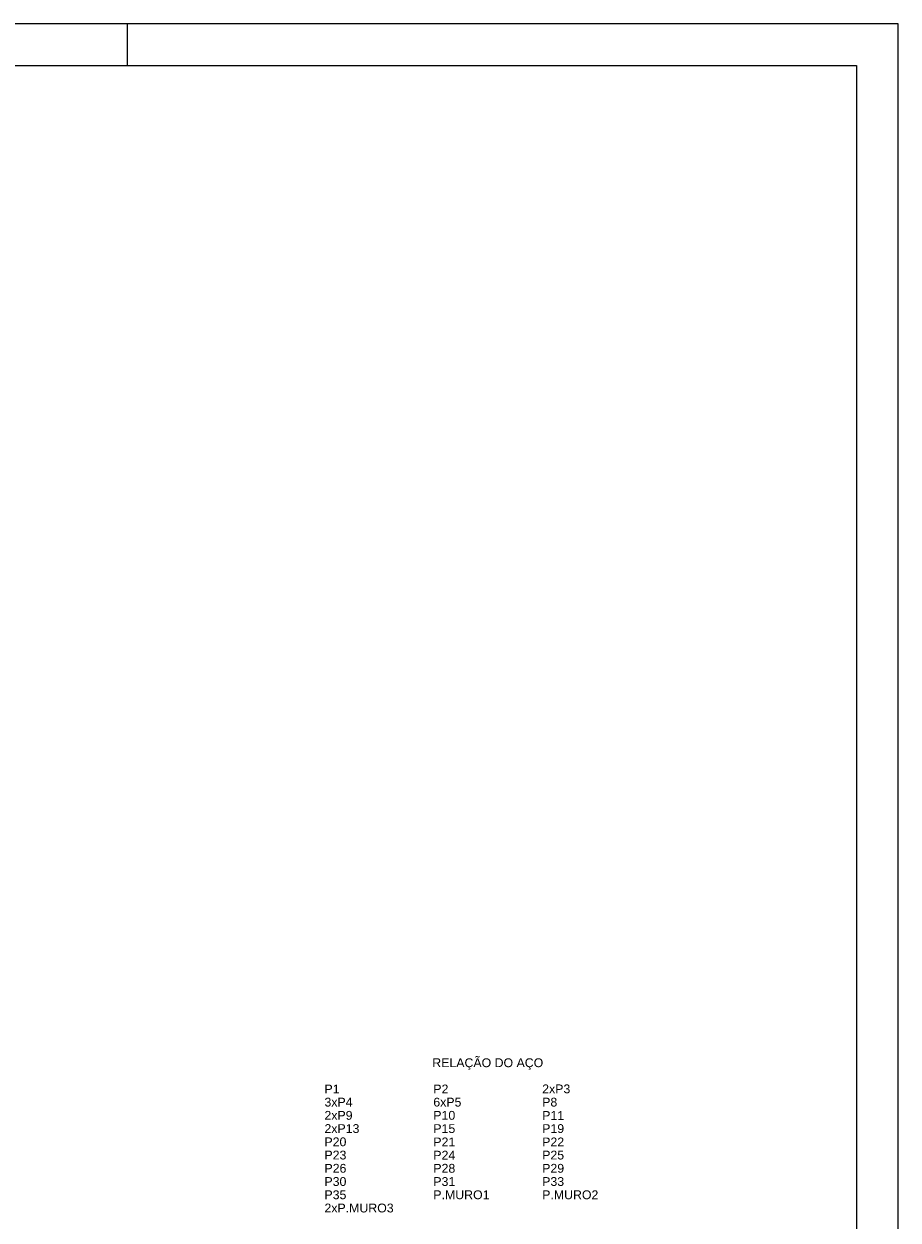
# Model space of a CAD drawing. Header units: millimetres. Extents: x 10 to 1250, y -62 to 528.
# Tile 239 of 256: x 296 to 317, y 229 to 257. Entities that reach past the tile are written whole.
import ezdxf

# ---------------------------------------------------------------- set-up
doc = ezdxf.new("R2010")
doc.units = ezdxf.units.MM
doc.header["$LTSCALE"] = 0.05
doc.layers.add('DT-Relação do aço', color=9, linetype='Continuous', lineweight=5)
doc.layers.add('FOLHA_PADRÃO', color=7, linetype='Continuous')
doc.styles.add('Arial', font='arial.ttf')

# ---------------------------------------------------------------- blocks, each defined once
blk = doc.blocks.new('A1')
at = {"layer": 'FOLHA_PADRÃO', "color": 1, "linetype": 'Continuous'}
for points in [[(-84.1, 0), (0, 0), (0, 59.4), (-84.1, 59.4), (-84.1, 0)], [(-18.5, 59.4), (-18.5, 58.408)]]:
    blk.add_lwpolyline(points, dxfattribs=at)
at = {"layer": 'FOLHA_PADRÃO', "color": 6, "linetype": 'Continuous'}
blk.add_lwpolyline([(-83.1, 58.4), (-1, 58.4), (-1, 1), (-83.1, 1), (-83.1, 58.4)], dxfattribs=at)

msp = doc.modelspace()

# ---------------------------------------------------------------- block references
msp.add_blockref('A1', (317.22, 197.8365))
msp.add_blockref('A1', (317.22, 197.8365))

# ---------------------------------------------------------------- texts
at = {"layer": 'DT-Relação do aço', "linetype": 'Continuous', "char_height": 0.2118, "line_spacing_factor": 0.798, "style": 'Arial'}
for s, insert, width, attachment_point in [('RELAÇÃO DO AÇO', (307.3753, 232.1331), 5.340655, 8), ('P1', (303.4567, 231.5679), 0.725664, 7), ('P2', (306.0689, 231.5679), 0.725664, 7), ('2xP3', (308.6811, 231.5679), 1.352255, 7), ('3xP4', (303.4567, 231.2502), 1.352255, 7), ('6xP5', (306.0689, 231.2502), 1.352255, 7), ('P8', (308.6811, 231.2502), 0.725664, 7), ('2xP9', (303.4567, 230.9325), 1.352255, 7), ('P10', (306.0689, 230.9325), 1.055616, 7), ('P11', (308.6811, 230.9325), 1.055616, 7), ('2xP13', (303.4567, 230.6148), 1.682208, 7), ('P15', (306.0689, 230.6148), 1.055616, 7), ('P19', (308.6811, 230.6148), 1.055616, 7), ('P20', (303.4567, 230.2971), 1.055616, 7), ('P21', (306.0689, 230.2971), 1.055616, 7), ('P22', (308.6811, 230.2971), 1.055616, 7), ('P23', (303.4567, 229.9794), 1.055616, 7), ('P24', (306.0689, 229.9794), 1.055616, 7), ('P25', (308.6811, 229.9794), 1.055616, 7), ('P26', (303.4567, 229.6617), 1.055616, 7), ('P28', (306.0689, 229.6617), 1.055616, 7), ('P29', (308.6811, 229.6617), 1.055616, 7), ('P30', (303.4567, 229.344), 1.055616, 7), ('P31', (306.0689, 229.344), 1.055616, 7), ('P33', (308.6811, 229.344), 1.055616, 7), ('P35', (303.4567, 229.0263), 1.055616, 7), ('P.MURO1', (306.0689, 229.0263), 2.703062, 7), ('P.MURO2', (308.6811, 229.0263), 2.703062, 7), ('2xP.MURO3', (303.4567, 228.7086), 3.329653, 7)]:
    msp.add_mtext(s, dxfattribs=dict(at, insert=insert, width=width, attachment_point=attachment_point))

doc.saveas('drawing.dxf')
